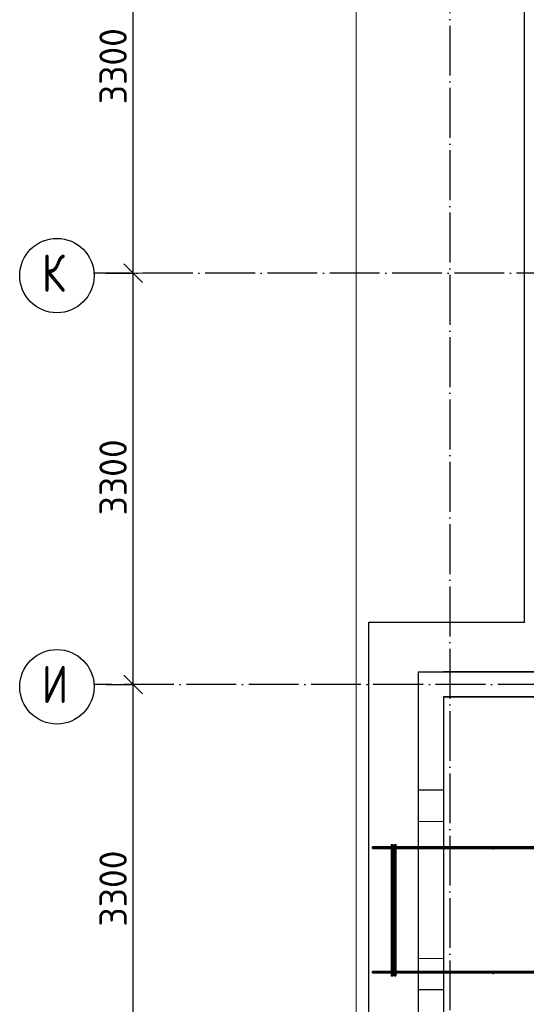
# Model space of a CAD drawing. Header units: millimetres. Extents: x -3483 to 105345, y -283423 to 72284.
# Tile 103 of 165: x 76547 to 80615, y 19232 to 27134. Entities that reach past the tile are written whole.
import ezdxf

# ---------------------------------------------------------------- set-up
doc = ezdxf.new("R2010")
doc.units = ezdxf.units.MM
doc.header["$PDMODE"] = 65
for name, pattern in [('______11', [500, 400, -50, 0, -50]), ('______2', [270, 200, -70]), ('______5', [1100, 800, -100, 100, -100])]:
    doc.linetypes.add(name, pattern=pattern)
for name, color, linetype, lineweight in [('Standard', 7, 'Continuous', 25), ('Размерная линия_ общее', 7, 'Continuous', 13), ('Стена_ общее', 7, 'Continuous', 35), ('Фундамент_ общее', 7, 'Continuous', 35)]:
    doc.layers.add(name, color=color, linetype=linetype, lineweight=lineweight)
doc.layers.add('Арм.стержн. Фиксатор', color=7, linetype='Continuous', lineweight=35, true_color=0x501e0f)
doc.layers.add('Осевая линия_ общее', color=7, linetype='______5', lineweight=13, true_color=0xa0a0a0)
doc.styles.add('ISOCPEUR', font='ISOCPEUR')
doc.dimstyles.new('DIMSTYLE_4', dxfattribs={"dimtxt": 220, "dimasz": 250, "dimexe": 0, "dimexo": 0, "dimgap": 110, "dimtad": 2, "dimdec": 0, "dimrnd": 5, "dimzin": 12, "dimdsep": 46, "dimtxsty": 'ISOCPEUR', "dimblk1": 'ALL_ML_STRICH', "dimblk2": 'ALL_ML_STRICH', "dimsah": 1, "dimcen": 0, "dimclrd": 7, "dimclre": 256, "dimclrt": 7, "dimadec": 0, "dimazin": 0, "dimtfac": 1, "dimtdec": 0, "dimtix": 1, "dimtmove": 2, "dimatfit": 3, "dimfxl": 0, "dimtzin": 0, "dimlwd": 0, "dimlwe": -3, "dimarcsym": 0})

# ---------------------------------------------------------------- blocks, each defined once
blk = doc.blocks.new('ALL_ML_STRICH')
at = {"color": 0, "linetype": 'ByBlock', "lineweight": -2}
for p, q in [((0, -0.5), (0, 0.5)), ((-1, 0), (0.5, 0)), ((-0.3, -0.3), (0.3, 0.3))]:
    blk.add_line(p, q, dxfattribs=at)
blk = doc.blocks.new('*D136')
at = {"layer": 'DEFPOINTS', "color": 7, "linetype": 'Continuous', "lineweight": 13, "transparency": 33554687}
for p in [(77142.2, 21800), (77142.2, 18500), (77457.3, 18500)]:
    blk.add_point(p, dxfattribs=at)
at = {"layer": 'Размерная линия_ общее', "color": 253, "linetype": 'Continuous', "lineweight": -2, "true_color": 0xa0a0a0, "transparency": 33554687}
for p, q in [((77242.2, 21800), (77457.3, 21800)), ((77242.2, 18500), (77457.3, 18500))]:
    blk.add_line(p, q, dxfattribs=at)
at = {"layer": 'Размерная линия_ общее', "color": 7, "linetype": 'Continuous', "lineweight": -2, "transparency": 33554687}
blk.add_line((77457.3, 18500), (77457.3, 21800), dxfattribs=at)
at = {"layer": 'Размерная линия_ общее', "color": 7, "linetype": 'Continuous', "lineweight": 13, "transparency": 33554687, "xscale": 250, "yscale": 250, "zscale": 250}
for p, rotation in [((77457.3, 21800), 90), ((77457.3, 18500), 270)]:
    blk.add_blockref('ALL_ML_STRICH', p, dxfattribs=dict(at, rotation=rotation))
at = {"layer": 'Размерная линия_ общее', "color": 7, "linetype": 'Continuous', "lineweight": 13, "transparency": 33554687, "insert": (77297.3, 20161), "char_height": 220, "width": 880, "attachment_point": 5, "rotation": 90, "style": 'ISOCPEUR'}
blk.add_mtext('\\A1;{3300}', dxfattribs=at)
blk = doc.blocks.new('*D137')
at = {"layer": 'DEFPOINTS', "color": 7, "linetype": 'Continuous', "lineweight": 13, "transparency": 33554687}
for p in [(77142.2, 25100), (77142.2, 21800), (77457.3, 21800)]:
    blk.add_point(p, dxfattribs=at)
at = {"layer": 'Размерная линия_ общее', "color": 253, "linetype": 'Continuous', "lineweight": -2, "true_color": 0xa0a0a0, "transparency": 33554687}
for p, q in [((77242.2, 25100), (77457.3, 25100)), ((77242.2, 21800), (77457.3, 21800))]:
    blk.add_line(p, q, dxfattribs=at)
at = {"layer": 'Размерная линия_ общее', "color": 7, "linetype": 'Continuous', "lineweight": -2, "transparency": 33554687}
blk.add_line((77457.3, 21800), (77457.3, 25100), dxfattribs=at)
at = {"layer": 'Размерная линия_ общее', "color": 7, "linetype": 'Continuous', "lineweight": 13, "transparency": 33554687, "xscale": 250, "yscale": 250, "zscale": 250}
for p, rotation in [((77457.3, 25100), 90), ((77457.3, 21800), 270)]:
    blk.add_blockref('ALL_ML_STRICH', p, dxfattribs=dict(at, rotation=rotation))
at = {"layer": 'Размерная линия_ общее', "color": 7, "linetype": 'Continuous', "lineweight": 13, "transparency": 33554687, "insert": (77297.3, 23461), "char_height": 220, "width": 880, "attachment_point": 5, "rotation": 90, "style": 'ISOCPEUR'}
blk.add_mtext('\\A1;{3300}', dxfattribs=at)
blk = doc.blocks.new('*D138')
at = {"layer": 'DEFPOINTS', "color": 7, "linetype": 'Continuous', "lineweight": 13, "transparency": 33554687}
for p in [(77142.2, 28400), (77142.2, 25100), (77457.3, 25100)]:
    blk.add_point(p, dxfattribs=at)
at = {"layer": 'Размерная линия_ общее', "color": 253, "linetype": 'Continuous', "lineweight": -2, "true_color": 0xa0a0a0, "transparency": 33554687}
for p, q in [((77242.2, 28400), (77457.3, 28400)), ((77242.2, 25100), (77457.3, 25100))]:
    blk.add_line(p, q, dxfattribs=at)
at = {"layer": 'Размерная линия_ общее', "color": 7, "linetype": 'Continuous', "lineweight": -2, "transparency": 33554687}
blk.add_line((77457.3, 25100), (77457.3, 28400), dxfattribs=at)
at = {"layer": 'Размерная линия_ общее', "color": 7, "linetype": 'Continuous', "lineweight": 13, "transparency": 33554687, "xscale": 250, "yscale": 250, "zscale": 250}
for p, rotation in [((77457.3, 28400), 90), ((77457.3, 25100), 270)]:
    blk.add_blockref('ALL_ML_STRICH', p, dxfattribs=dict(at, rotation=rotation))
at = {"layer": 'Размерная линия_ общее', "color": 7, "linetype": 'Continuous', "lineweight": 13, "transparency": 33554687, "insert": (77297.3, 26761), "char_height": 220, "width": 880, "attachment_point": 5, "rotation": 90, "style": 'ISOCPEUR'}
blk.add_mtext('\\A1;{3300}', dxfattribs=at)
blk = doc.blocks.new('СЛОЖНЫЙ_ОБЪЕКТ_13')
at = {"layer": 'Стена_ общее', "color": 9, "linetype": 'Continuous', "lineweight": -3, "true_color": 0xc7c7c7, "transparency": 33554687}
for p, q in [((79750, 18600), (79750, 21900)), ((79750, 21900), (79950, 21900)), ((81000, 21900), (79950, 21900)), ((79950, 21700), (79950, 18600)), ((79950, 21700), (81200, 21700))]:
    blk.add_line(p, q, dxfattribs=at)
at = {"layer": 'Стена_ общее', "color": 9, "linetype": '______2', "lineweight": -3, "true_color": 0xc7c7c7, "transparency": 33554687}
for p, q in [((79950, 20950), (79750, 20950)), ((79750, 19350), (79950, 19350))]:
    blk.add_line(p, q, dxfattribs=at)

msp = doc.modelspace()

# ---------------------------------------------------------------- hatches: boundary and pattern name
at = {"layer": 'Арм.стержн. Фиксатор', "linetype": 'Continuous', "lineweight": 35, "transparency": 33554687}
for points in [[(79556, 20478), (79555.5, 20480.3), (79554.2, 20482.2), (79552.3, 20483.5), (79550, 20484), (79547.7, 20483.5), (79545.8, 20482.2), (79544.5, 20480.3), (79544, 20478), (79544.5, 20475.7), (79545.8, 20473.8), (79547.7, 20472.5), (79550, 20472), (79552.3, 20472.5), (79554.2, 20473.8), (79555.5, 20475.7)], [(79956, 20478), (79955.5, 20480.3), (79954.2, 20482.2), (79952.3, 20483.5), (79950, 20484), (79947.7, 20483.5), (79945.8, 20482.2), (79944.5, 20480.3), (79944, 20478), (79944.5, 20475.7), (79945.8, 20473.8), (79947.7, 20472.5), (79950, 20472), (79952.3, 20472.5), (79954.2, 20473.8), (79955.5, 20475.7)], [(80356, 20478), (80355.5, 20480.3), (80354.2, 20482.2), (80352.3, 20483.5), (80350, 20484), (80347.7, 20483.5), (80345.8, 20482.2), (80344.5, 20480.3), (80344, 20478), (80344.5, 20475.7), (80345.8, 20473.8), (80347.7, 20472.5), (80350, 20472), (80352.3, 20472.5), (80354.2, 20473.8), (80355.5, 20475.7)], [(79556, 19478), (79555.5, 19480.3), (79554.2, 19482.2), (79552.3, 19483.5), (79550, 19484), (79547.7, 19483.5), (79545.8, 19482.2), (79544.5, 19480.3), (79544, 19478), (79544.5, 19475.7), (79545.8, 19473.8), (79547.7, 19472.5), (79550, 19472), (79552.3, 19472.5), (79554.2, 19473.8), (79555.5, 19475.7)], [(79956, 19478), (79955.5, 19480.3), (79954.2, 19482.2), (79952.3, 19483.5), (79950, 19484), (79947.7, 19483.5), (79945.8, 19482.2), (79944.5, 19480.3), (79944, 19478), (79944.5, 19475.7), (79945.8, 19473.8), (79947.7, 19472.5), (79950, 19472), (79952.3, 19472.5), (79954.2, 19473.8), (79955.5, 19475.7)], [(80356, 19478), (80355.5, 19480.3), (80354.2, 19482.2), (80352.3, 19483.5), (80350, 19484), (80347.7, 19483.5), (80345.8, 19482.2), (80344.5, 19480.3), (80344, 19478), (80344.5, 19475.7), (80345.8, 19473.8), (80347.7, 19472.5), (80350, 19472), (80352.3, 19472.5), (80354.2, 19473.8), (80355.5, 19475.7)]]:
    msp.add_hatch(color=34, dxfattribs=at).paths.add_polyline_path(points)

# ---------------------------------------------------------------- linework, layer by layer
at = {"layer": 'Standard', "color": 7, "linetype": 'Continuous', "lineweight": 13, "transparency": 33554687}
msp.add_lwpolyline([(79250, -750), (105250, -750), (105250, 46690), (79250, 46690), (79250, -750)], dxfattribs=at)
at = {"layer": 'Арм.стержн. Фиксатор', "color": 34, "linetype": 'Continuous', "lineweight": 35, "transparency": 33554687}
for points in [[(79380, 20496), (91878.2, 20496), (91878.2, 20484), (79380, 20484), (79380, 20496)], [(79380, 20496), (91878.2, 20496), (91878.2, 20484), (79380, 20484), (79380, 20496)], [(79544, 20512.9), (79544, 19460.8), (79532, 19460.8), (79532, 20512.9), (79544, 20512.9)], [(79556, 19461.1), (79556, 20513.1), (79568, 20513.1), (79568, 19461.1), (79556, 19461.1)], [(79380, 19496), (91878.2, 19496), (91878.2, 19484), (79380, 19484), (79380, 19496)], [(79380, 19496), (91878.2, 19496), (91878.2, 19484), (79380, 19484), (79380, 19496)]]:
    msp.add_lwpolyline(points, dxfattribs=at)
at = {"layer": 'Осевая линия_ общее', "color": 253, "linetype": '______11', "lineweight": -3, "true_color": 0xa0a0a0, "transparency": 33554687}
for p, q in [((80000, 46590), (80000, -2827.9)), ((94940, 25100), (77142.2, 25100)), ((97790, 21800), (77142.2, 21800))]:
    msp.add_line(p, q, dxfattribs=at)
at = {"layer": 'Осевая линия_ общее', "color": 7, "linetype": 'Continuous', "lineweight": -3, "transparency": 33554687}
for centre in [(76846, 25080.5), (76846, 21780.5)]:
    msp.add_circle(centre, 298.8, dxfattribs=at)
at = {"layer": 'Стена_ общее', "color": 7, "linetype": 'Continuous', "lineweight": 25, "transparency": 33554687}
for p, q in [((79750, 18600), (79750, 21900)), ((79750, 21900), (79950, 21900)), ((79750, 18600), (79750, 21900)), ((79750, 21900), (79950, 21900)), ((79950, 21900), (81000, 21900)), ((79950, 21900), (81000, 21900)), ((79950, 21700), (79950, 18600)), ((81200, 21700), (79950, 21700)), ((79950, 21700), (79950, 18600)), ((81200, 21700), (79950, 21700))]:
    msp.add_line(p, q, dxfattribs=at)
at = {"layer": 'Стена_ общее', "color": 253, "linetype": '______2', "lineweight": 18, "true_color": 0xababab, "transparency": 33554687}
for p, q in [((79950, 20700), (79750, 20700)), ((79950, 20700), (79750, 20700)), ((79750, 19600), (79950, 19600)), ((79750, 19600), (79950, 19600))]:
    msp.add_line(p, q, dxfattribs=at)
at = {"layer": 'Фундамент_ общее', "color": 7, "lineweight": 25, "transparency": 33554687}
for p, q in [((80600, 22300), (80600, 27900)), ((79350, 18000), (79350, 22300)), ((79350, 22300), (80600, 22300))]:
    msp.add_line(p, q, dxfattribs=at)
at = {"layer": 'Фундамент_ общее', "color": 7, "linetype": 'Continuous', "lineweight": 25, "transparency": 33554687}
for p, q in [((80600, 22300), (80600, 27900)), ((79350, 18000), (79350, 22300)), ((79350, 22300), (80600, 22300))]:
    msp.add_line(p, q, dxfattribs=at)

# ---------------------------------------------------------------- block references
at = {"layer": 'Стена_ общее', "color": 9, "linetype": 'Continuous', "lineweight": -3, "true_color": 0xc7c7c7, "transparency": 33554687}
msp.add_blockref('СЛОЖНЫЙ_ОБЪЕКТ_13', (0, 0), dxfattribs=at)

# ---------------------------------------------------------------- texts
at = {"layer": 'Осевая линия_ общее', "color": 7, "linetype": 'Continuous', "lineweight": -3, "transparency": 33554687, "char_height": 300, "width": 359.833, "attachment_point": 7, "style": 'ISOCPEUR'}
for s, insert in [('\\W0.80;К', (76726, 24950)), ('\\W0.80;И', (76726, 21650))]:
    msp.add_mtext(s, dxfattribs=dict(at, insert=insert))

# ---------------------------------------------------------------- dimensions: what is measured, and where the dimension line sits
at = {"layer": 'Размерная линия_ общее', "color": 7, "linetype": 'Continuous', "lineweight": 13, "transparency": 33554687}
for base, p1, p2, picture, middle in [((77457.3, 28400), (77242.2, 25100), (77242.2, 28400), '*D138', (77297.3, 26761)), ((77457.3, 25100), (77242.2, 21800), (77242.2, 25100), '*D137', (77297.3, 23461)), ((77457.3, 21800), (77242.2, 18500), (77242.2, 21800), '*D136', (77297.3, 20161))]:
    dim = msp.add_linear_dim(base=base, p1=p1, p2=p2, angle=90, dimstyle='DIMSTYLE_4', override={"dimpost": '<>', "dimclrd": 7, "dimclre": 253, "dimclrt": 7, "dimlwd": 0, "dimlwe": 65533}, dxfattribs=at)
    dim.commit()
    dim.dimension.update_dxf_attribs({"geometry": picture, "text_midpoint": middle, "dimtype": 160})

doc.saveas('drawing.dxf')
